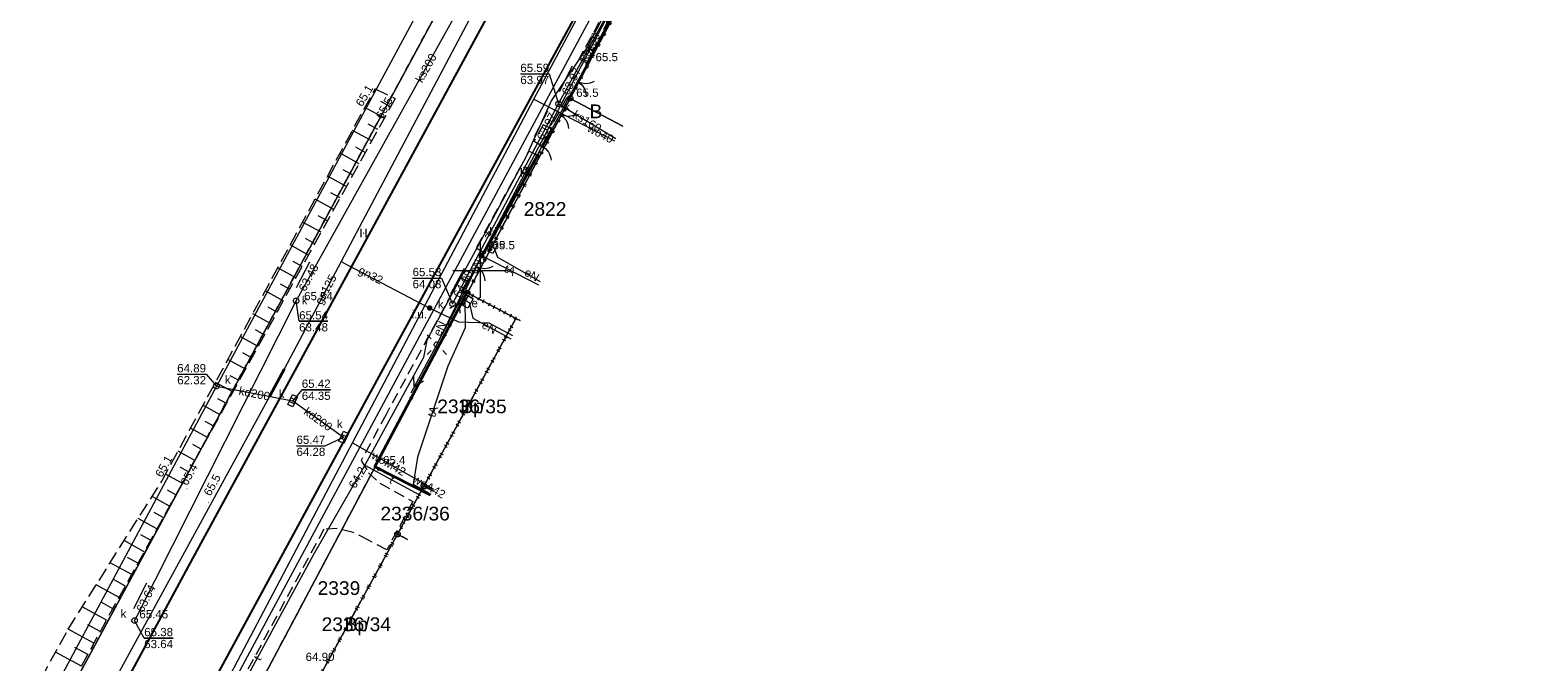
# Model space of a CAD drawing. Extents: x 6420891 to 6421372, y 5789686 to 5790696.
# Tile 10 of 48: x 6421009 to 6421146, y 5789914 to 5789972. Entities that reach past the tile are written whole.
import ezdxf
from ezdxf.enums import TextEntityAlignment as Align

# ---------------------------------------------------------------- set-up
doc = ezdxf.new("R2010")
doc.units = 0
for name, pattern in [('KROPK2', [2, 0, -2]), ('PRZER1-1', [2, 1, -1]), ('PRZER2-1', [3, 2, -1]), ('PRZER2_5-1', [3.5, 2.5, -1]), ('PRZER3-1', [4, 3, -1])]:
    doc.linetypes.add(name, pattern=pattern)
doc.layers.get('0').update_dxf_attribs({"linetype": 'CONTINUOUS', "lineweight": 13})
for name, color, linetype, lineweight in [('GEPPGD', 7, 'CONTINUOUS', 18), ('GESDZI', 7, 'CONTINUOUS', 18), ('GESDZI_O', 7, 'CONTINUOUS', 18), ('GESJAE', 7, 'KROPK2', 50), ('GSLKBR', 7, 'CONTINUOUS', 18), ('GSLKFU', 7, 'CONTINUOUS', 18), ('GSLKOG', 7, 'CONTINUOUS', 35), ('GSLKRW', 7, 'CONTINUOUS', 25), ('GSPWPN', 7, 'CONTINUOUS', 13), ('GSPWPN_O', 7, 'CONTINUOUS', 13), ('GSPWPS', 7, 'CONTINUOUS', 13), ('GSPWPS_O', 7, 'CONTINUOUS', 13), ('GSSKOA', 7, 'PRZER3-1', 18), ('GSSKOD', 7, 'PRZER2-1', 18), ('GSSUTR', 7, 'PRZER2-1', 18), ('GSSZSN', 7, 'PRZER2-1', 18)]:
    doc.layers.add(name, color=color, linetype=linetype, lineweight=lineweight)
for name, color, linetype, lineweight, true_color in [('GESKKL', 7, 'PRZER3-1', 18, 0x24bc24), ('GESUZY', 7, 'PRZER1-1', 18, 0x008000), ('GESUZY_O', 7, 'PRZER1-1', 18, 0x008000), ('GULENN', 1, 'CONTINUOUS', 18, 0xff0000), ('GULENN_O', 1, 'CONTINUOUS', 18, 0xff0000), ('GULGNP', 7, 'CONTINUOUS', 18, 0xbfbf00), ('GULGNP_O', 7, 'CONTINUOUS', 18, 0xbfbf00), ('GULGOR', 7, 'CONTINUOUS', 35, 0xbfbf00), ('GULKDP', 7, 'CONTINUOUS', 18, 0x803300), ('GULKDP_O', 7, 'CONTINUOUS', 18, 0x803300), ('GULKSP', 7, 'CONTINUOUS', 18, 0x803300), ('GULKSP_O', 7, 'CONTINUOUS', 18, 0x803300), ('GULTPR', 7, 'CONTINUOUS', 18, 0xff9100), ('GULTPR_O', 7, 'CONTINUOUS', 18, 0xff9100), ('GULWOP', 5, 'CONTINUOUS', 18, 0x0000ff), ('GULWOP_O', 5, 'CONTINUOUS', 18, 0x0000ff), ('GUPESE', 1, 'CONTINUOUS', 18, 0xff0000), ('GUPESE_O', 1, 'CONTINUOUS', 18, 0xff0000), ('GUPESH', 1, 'CONTINUOUS', 5, 0xff0000), ('GUPGUI', 7, 'CONTINUOUS', 5, 0x0a0909), ('GUPGUI_O', 7, 'CONTINUOUS', 5, 0x0a0909), ('GUPISL', 7, 'CONTINUOUS', 18, 0x0a0909), ('GUPKKS', 7, 'CONTINUOUS', 18, 0x803300), ('GUPKKS_O', 7, 'CONTINUOUS', 18, 0x0a0909), ('GUPKSD', 7, 'CONTINUOUS', 18, 0x803300), ('GUPKSD_O', 7, 'CONTINUOUS', 18, 0x803300), ('GUPKSH', 7, 'CONTINUOUS', 5, 0x803300), ('GUPKSH_O', 7, 'CONTINUOUS', 5, 0x803300), ('GUPTSH', 7, 'CONTINUOUS', 5, 0xff9100), ('GUPTSH_O', 7, 'CONTINUOUS', 5, 0xff9100), ('GUPTZK', 7, 'CONTINUOUS', 5, 0x0a0909)]:
    doc.layers.add(name, color=color, linetype=linetype, lineweight=lineweight, true_color=true_color)
doc.styles.add('GEO-INFO', font='Arial')

# ---------------------------------------------------------------- blocks, each defined once
blk = doc.blocks.new('SUPE04_1')
at = {"color": 0}
for points in [[(0, 0), (10, 0)], [(6.982163, 1), (8.714214, 0), (6.982163, -1)]]:
    blk.add_lwpolyline(points, dxfattribs=at)
blk = doc.blocks.new('KOLO')
blk.add_hatch(color=0).paths.add_polyline_path([(-0.5, 0), (-0.482963, -0.12941), (-0.433013, -0.25), (-0.353553, -0.353553), (-0.25, -0.433013), (-0.12941, -0.482963), (0, -0.5), (0.12941, -0.482963), (0.25, -0.433013), (0.353553, -0.353553), (0.433013, -0.25), (0.482963, -0.12941), (0.5, 0), (0.482963, 0.12941), (0.433013, 0.25), (0.353553, 0.353553), (0.25, 0.433013), (0.12941, 0.482963), (0, 0.5), (-0.12941, 0.482963), (-0.25, 0.433013), (-0.353553, 0.353553), (-0.433013, 0.25), (-0.482963, 0.12941)])
blk = doc.blocks.new('SZAFA1')
at = {"color": 0}
blk.add_lwpolyline([(-1, -0.5), (-1, 0.5), (1, 0.5), (1, -0.5)], close=True, dxfattribs=at)
blk = doc.blocks.new('SUSM01_01')
at = {"color": 0}
for points in [[(-0.353553, 0.353553), (-0.212132, 0.212132)], [(0.353553, 0.353553), (0.212132, 0.212132)], [(-0.353553, -0.353553), (-0.212132, -0.212132)], [(0.353553, -0.353553), (0.212132, -0.212132)]]:
    blk.add_lwpolyline(points, dxfattribs=at)
blk.add_lwpolyline([(0, 0.1), (0.034202, 0.093969), (0.064279, 0.076604), (0.086603, 0.05), (0.096593, 0.025882), (0.1, 0), (0.096593, -0.025882), (0.086603, -0.05), (0.068017, -0.073305), (0.043388, -0.090097), (0.014904, -0.098883), (-0.014904, -0.098883), (-0.043388, -0.090097), (-0.068017, -0.073305), (-0.086603, -0.05), (-0.097493, -0.022252), (-0.09972, 0.007473), (-0.093087, 0.036534), (-0.078183, 0.062349), (-0.056332, 0.082624), (-0.029476, 0.095557)], close=True, dxfattribs=at)
blk = doc.blocks.new('OKRAG_PELNY')
at = {"color": 0}
blk.add_lwpolyline([(0, 0.5), (0.12941, 0.482963), (0.25, 0.433013), (0.353553, 0.353553), (0.433013, 0.25), (0.482963, 0.12941), (0.5, 0), (0.482963, -0.12941), (0.433013, -0.25), (0.353553, -0.353553), (0.25, -0.433013), (0.12941, -0.482963), (0, -0.5), (-0.12941, -0.482963), (-0.25, -0.433013), (-0.353553, -0.353553), (-0.433013, -0.25), (-0.482963, -0.12941), (-0.5, 0), (-0.482963, 0.12941), (-0.433013, 0.25), (-0.353553, 0.353553), (-0.25, 0.433013), (-0.12941, 0.482963)], close=True, dxfattribs=at)
blk = doc.blocks.new('KWADRAT_PELNY')
blk.add_hatch(color=0).paths.add_polyline_path([(0.5, 0.5), (-0.5, 0.5), (-0.5, -0.5), (0.5, -0.5)])
blk = doc.blocks.new('SUUS05')
at = {"color": 0}
blk.add_lwpolyline([(0.5, -0.25), (-0.5, -0.25), (-0.5, 0.25), (0.5, 0.25)], close=True, dxfattribs=at)
for points in [[(-0.175, -0.25), (-0.175, 0.25)], [(0.175, -0.25), (0.175, 0.25)]]:
    blk.add_lwpolyline(points, dxfattribs=at)
blk = doc.blocks.new('SPTRW')
at = {"color": 0}
for points in [[(-0.51332, 0.7233), (-0.51332, -0.7767)], [(0.48668, -0.7767), (0.48668, 0.7233)]]:
    blk.add_lwpolyline(points, dxfattribs=at)
blk = doc.blocks.new('KTOK04')
at = {"color": 0}
blk.add_lwpolyline([(0, 0), (-0.01711, -0.261052), (-0.068148, -0.517638), (-0.152241, -0.765367), (-0.267949, -1), (-0.413293, -1.217523), (-0.585786, -1.414214), (-0.782477, -1.586707), (-1, -1.732051)], dxfattribs=at)
blk = doc.blocks.new('SLBRA')
at = {"color": 0}
for points in [[(1.732051, 1), (1.414214, 0.585786), (1, 0.267949), (0.517638, 0.068148), (0, 0)], [(0, 0), (0.517638, -0.068148), (1, -0.267949), (1.414214, -0.585786), (1.732051, -1)]]:
    blk.add_lwpolyline(points, dxfattribs=at)
blk = doc.blocks.new('EPPGS')
at = {"color": 0}
blk.add_lwpolyline([(0, 0.5), (0.154508, 0.475528), (0.293893, 0.404508), (0.404508, 0.293893), (0.475528, 0.154508), (0.5, 0), (0.475528, -0.154508), (0.404508, -0.293893), (0.293893, -0.404508), (0.154508, -0.475528), (0, -0.5), (-0.154508, -0.475528), (-0.293893, -0.404508), (-0.404508, -0.293893), (-0.475528, -0.154508), (-0.5, 0), (-0.475528, 0.154508), (-0.404508, 0.293893), (-0.293893, 0.404508), (-0.154508, 0.475528)], close=True, dxfattribs=at)
blk = doc.blocks.new('EPPGN')
blk.add_hatch(color=0).paths.add_polyline_path([(0, -0.09), (0.027812, -0.085595), (0.052901, -0.072812), (0.072812, -0.052901), (0.085595, -0.027812), (0.09, 0), (0.085595, 0.027812), (0.072812, 0.052901), (0.052901, 0.072812), (0.027812, 0.085595), (0, 0.09), (-0.027812, 0.085595), (-0.052901, 0.072812), (-0.072812, 0.052901), (-0.085595, 0.027812), (-0.09, 0), (-0.085595, -0.027812), (-0.072812, -0.052901), (-0.052901, -0.072812), (-0.027812, -0.085595)])

msp = doc.modelspace()

# ---------------------------------------------------------------- linework, layer by layer
at = {"linetype": 'Continuous', "lineweight": 13, "elevation": 100, "flags": 128}
for points in [[(6421050, 5789947.5), (6421050, 5789952.5)], [(6421047.5, 5789950), (6421052.5, 5789950)]]:
    msp.add_lwpolyline(points, dxfattribs=at)
at = {"layer": 'GESDZI', "linetype": 'Continuous', "lineweight": 18, "elevation": 10.3}
for points in [[(6421135.1, 5790137.51), (6421053.4, 5789987.08), (6420961.43, 5789816.96), (6420958.74, 5789821.5), (6420954.97, 5789827.87)], [(6421058.16, 5789965.65), (6421065.35, 5789979.26), (6421068.88, 5789980.5), (6421072.2, 5789979.19)], [(6421048.81, 5789947.95), (6421058.16, 5789965.65), (6421062.95, 5789963.11)], [(6421062.95, 5789963.11), (6421058.16, 5789965.65)], [(6421053.61, 5789945.43), (6421053.23, 5789945.63), (6421048.81, 5789947.95)], [(6421044.86, 5789930.37), (6421053.23, 5789945.63), (6421053.61, 5789945.43)], [(6421042.46, 5789926), (6421043.35, 5789927.62), (6421044.86, 5789930.37), (6421045.66, 5789929.96)], [(6421045.66, 5789929.96), (6421044.86, 5789930.37)], [(6421034.05, 5789910.66), (6421042.46, 5789926), (6421043.38, 5789925.53)], [(6421043.38, 5789925.53), (6421042.46, 5789926)]]:
    msp.add_lwpolyline(points, dxfattribs=at)
for points in [[(6421069.45, 5789986.72), (6421065.35, 5789979.26), (6421058.16, 5789965.65), (6421048.81, 5789947.95), (6421021.02, 5789895.56), (6420945.15, 5789755.75), (6420931.73, 5789762.86), (6420936.45, 5789771.59), (6420961.43, 5789816.96), (6421053.4, 5789987.08)], [(6421053.23, 5789945.63), (6421044.86, 5789930.37), (6421043.35, 5789927.62), (6421042.46, 5789926), (6421034.05, 5789910.66), (6421024.5, 5789893.26), (6421021.02, 5789895.56), (6421048.81, 5789947.95)]]:
    msp.add_lwpolyline(points, close=True, dxfattribs=at)
at = {"layer": 'GESJAE', "linetype": 'KROPK2', "lineweight": 50, "ltscale": 0.5, "elevation": 10.3}
for points in [[(6421121.73, 5790083.31), (6421117.02, 5790074.68), (6421086.48, 5790018.11), (6421077.54, 5790001.65), (6421070.65, 5789988.92), (6421069.45, 5789986.72), (6421065.35, 5789979.26), (6421058.16, 5789965.65), (6421048.81, 5789947.95), (6421053.23, 5789945.63), (6421044.86, 5789930.37), (6421043.35, 5789927.62), (6421042.46, 5789926), (6421034.05, 5789910.66), (6421024.5, 5789893.26), (6421008.05, 5789863.27), (6420991.21, 5789832.61), (6420986.9, 5789824.72), (6420974.45, 5789801.88), (6420970.14, 5789793.97), (6420953.18, 5789762.86)], [(6420914.62, 5789700.39), (6420918.57, 5789707.61), (6420922.09, 5789705.72), (6420934.06, 5789727.68), (6420940.76, 5789739.97), (6420948.42, 5789754.02), (6420953.18, 5789762.86), (6420970.14, 5789793.97), (6420974.45, 5789801.88), (6420986.9, 5789824.72), (6420991.21, 5789832.61), (6421008.05, 5789863.27), (6421024.5, 5789893.26), (6421034.05, 5789910.66), (6421042.46, 5789926), (6421043.35, 5789927.62), (6421044.86, 5789930.37), (6421053.23, 5789945.63), (6421048.81, 5789947.95), (6421058.16, 5789965.65), (6421065.35, 5789979.26), (6421068.88, 5789980.5), (6421072.2, 5789979.19)]]:
    msp.add_lwpolyline(points, dxfattribs=at)
at = {"layer": 'GESKKL', "linetype": 'PRZER3-1', "lineweight": 18, "ltscale": 0.5, "elevation": 10.16}
msp.add_lwpolyline([(6421135.1, 5790137.51), (6421053.4, 5789987.08), (6420961.43, 5789816.96), (6420958.74, 5789821.5), (6420954.97, 5789827.87)], dxfattribs=at)
at = {"layer": 'GESUZY', "linetype": 'PRZER1-1', "lineweight": 18, "ltscale": 0.5, "elevation": 10.18}
for points in [[(6421135.1, 5790137.51), (6421053.4, 5789987.08), (6420961.43, 5789816.96), (6420958.74, 5789821.5), (6420954.97, 5789827.87)], [(6421053.61, 5789945.43), (6421053.23, 5789945.63), (6421048.81, 5789947.95), (6421058.16, 5789965.65), (6421065.35, 5789979.26), (6421068.88, 5789980.5), (6421072.2, 5789979.19)], [(6421044.86, 5789930.37), (6421053.23, 5789945.63), (6421053.61, 5789945.43)], [(6421043.38, 5789925.53), (6421042.46, 5789926), (6421043.35, 5789927.62), (6421044.86, 5789930.37), (6421045.66, 5789929.96)], [(6421045.66, 5789929.96), (6421044.86, 5789930.37)], [(6421034.05, 5789910.66), (6421042.46, 5789926), (6421043.38, 5789925.53)]]:
    msp.add_lwpolyline(points, dxfattribs=at)
for points in [[(6421069.45, 5789986.72), (6421065.35, 5789979.26), (6421058.16, 5789965.65), (6421048.81, 5789947.95), (6421021.02, 5789895.56), (6420945.15, 5789755.75), (6420931.73, 5789762.86), (6420936.45, 5789771.59), (6420961.43, 5789816.96), (6421053.4, 5789987.08)], [(6420948.42, 5789754.02), (6420945.15, 5789755.75), (6421021.02, 5789895.56), (6421048.81, 5789947.95), (6421053.23, 5789945.63), (6421044.86, 5789930.37), (6421043.35, 5789927.62), (6421042.46, 5789926), (6421034.05, 5789910.66), (6421024.5, 5789893.26), (6421008.05, 5789863.27), (6420991.21, 5789832.61), (6420986.9, 5789824.72), (6420974.45, 5789801.88), (6420970.14, 5789793.97), (6420953.18, 5789762.86)]]:
    msp.add_lwpolyline(points, close=True, dxfattribs=at)
at = {"layer": 'GSLKBR', "linetype": 'Continuous', "lineweight": 18, "elevation": 10.18}
for points in [[(6421057.96, 5789965.54), (6421059.72, 5789968.78)], [(6421056.49, 5789962.83), (6421057.96, 5789965.54)], [(6421048.88, 5789949.02), (6421050.35, 5789951.67)]]:
    msp.add_lwpolyline(points, dxfattribs=at)
at = {"layer": 'GSLKFU', "linetype": 'Continuous', "lineweight": 18, "elevation": 10.18}
msp.add_lwpolyline([(6421055.18, 5789960.45), (6421055.63, 5789961.29)], dxfattribs=at)
at = {"layer": 'GSLKOG', "linetype": 'Continuous', "lineweight": 35, "elevation": 10.18}
for points in [[(6421059.72, 5789968.78), (6421064.32, 5789977.5)], [(6421055.63, 5789961.29), (6421056.49, 5789962.83)], [(6421050.35, 5789951.67), (6421050.48, 5789951.86), (6421055.18, 5789960.45)], [(6421045.45, 5789929.56), (6421040.39, 5789932.12), (6421048.72, 5789947.86), (6421048.32, 5789948.08), (6421048.88, 5789949.02)]]:
    msp.add_lwpolyline(points, dxfattribs=at)
at = {"layer": 'GSLKRW', "linetype": 'Continuous', "lineweight": 25, "elevation": 10.18}
for points in [[(6421195.82, 5790239.68), (6421179.4, 5790209.44), (6421161.89, 5790177.28), (6421135.48, 5790128.74), (6421117.94, 5790096.62), (6421100.38, 5790064.4), (6421082.56, 5790031.74), (6421065.53, 5790000.47), (6421053.05, 5789977.59), (6421041.12, 5789955.61), (6421023.81, 5789923.78), (6421007.52, 5789893.64), (6420990.23, 5789861.75), (6420974.45, 5789832.6), (6420956.81, 5789800.07), (6420945.16, 5789778.57), (6420944.15, 5789776.96), (6420943.3, 5789775.21), (6420933.6, 5789757.81)], [(6420989.47, 5789831.74), (6420987.75, 5789832.78), (6420986.65, 5789833.95), (6420985.91, 5789835.16), (6420985.62, 5789836.02), (6420985.51, 5789836.85), (6420985.59, 5789837.78), (6420986.21, 5789839.58), (6420987.76, 5789842.39), (6421004.51, 5789873.36), (6421020.08, 5789902.08), (6421024.66, 5789910.59), (6421039.68, 5789938.28), (6421057.09, 5789970.3), (6421061.79, 5789978.9), (6421062.13, 5789979.42), (6421068.98, 5789992.02), (6421085.27, 5790022.04), (6421098.58, 5790046.41), (6421112.23, 5790071.51), (6421113.36, 5790072.89), (6421114.96, 5790073.95), (6421116.54, 5790074.7)]]:
    msp.add_lwpolyline(points, dxfattribs=at)
at = {"layer": 'GSSKOA', "linetype": 'PRZER3-1', "lineweight": 18, "ltscale": 0.5, "elevation": 10.18}
for points in [[(6421117.94, 5790096.62), (6421100.38, 5790064.4), (6421082.56, 5790031.74), (6421065.53, 5790000.47), (6421053.05, 5789977.59), (6421041.12, 5789955.61), (6421023.81, 5789923.78), (6421007.52, 5789893.64), (6420990.23, 5789861.75), (6420974.45, 5789832.6), (6420956.81, 5789800.07), (6420945.16, 5789778.57), (6420944.15, 5789776.96), (6420943.3, 5789775.21)], [(6420948.39, 5789769.5), (6420949.54, 5789771.89), (6420956.63, 5789784.97), (6420972.83, 5789814.93), (6420977.66, 5789823.83), (6420987.76, 5789842.39), (6421004.51, 5789873.36), (6421020.08, 5789902.08), (6421024.66, 5789910.59), (6421039.68, 5789938.28), (6421057.09, 5789970.3), (6421061.79, 5789978.9), (6421062.13, 5789979.42), (6421068.98, 5789992.02), (6421085.27, 5790022.04), (6421098.58, 5790046.41), (6421112.23, 5790071.51), (6421113.36, 5790072.89), (6421114.96, 5790073.95), (6421116.54, 5790074.7)]]:
    msp.add_lwpolyline(points, dxfattribs=at)
at = {"layer": 'GSSKOD', "linetype": 'PRZER2-1', "lineweight": 18, "ltscale": 0.5, "elevation": 10.18}
for points in [[(6421024.66, 5789910.59), (6421039.68, 5789938.28), (6421057.09, 5789970.3), (6421061.79, 5789978.9)], [(6421063.66, 5789977.83), (6421058.98, 5789969.26), (6421059.77, 5789968.81), (6421058, 5789965.56), (6421057.82, 5789965.66), (6421056.33, 5789962.93), (6421055.7, 5789963.25), (6421054.89, 5789961.75), (6421055.63, 5789961.34), (6421055.15, 5789960.47), (6421054.41, 5789960.86), (6421049.62, 5789952.04), (6421050.32, 5789951.63), (6421048.86, 5789948.96), (6421048.18, 5789949.35), (6421041.42, 5789936.9), (6421039.16, 5789932.71), (6421039.82, 5789931.58), (6421040.84, 5789930.65), (6421043.85, 5789928.98), (6421041.48, 5789924.57), (6421039.83, 5789925.47), (6421038.42, 5789926.17), (6421036.96, 5789926.51), (6421035.77, 5789926.47), (6421026.54, 5789909.47)]]:
    msp.add_lwpolyline(points, dxfattribs=at)
at = {"layer": 'GSSUTR', "linetype": 'PRZER2-1', "lineweight": 18, "ltscale": 0.5, "elevation": 10.06}
for points in [[(6421053.96, 5789958.95), (6421053.95, 5789958.93), (6421053.97, 5789958.93)], [(6421039.37, 5789953.42), (6421039.36, 5789953.4), (6421039.38, 5789953.4)], [(6421051.16, 5789953.59), (6421051.15, 5789953.57), (6421051.17, 5789953.57)]]:
    msp.add_lwpolyline(points, close=True, dxfattribs=at)
at = {"layer": 'GSSZSN', "linetype": 'PRZER2_5-1', "lineweight": 18, "ltscale": 0.5, "elevation": 10.14}
for points in [[(6420987.99, 5789866.27), (6420985.77, 5789868.35), (6421012.5, 5789917.37), (6421021.01, 5789930.82), (6421040.42, 5789966.53), (6421042.24, 5789965.63)], [(6421042.24, 5789965.63), (6421015.12, 5789916.62), (6420987.99, 5789866.27)]]:
    msp.add_lwpolyline(points, dxfattribs=at)
at = {"layer": 'GSSZSN', "linetype": 'Continuous', "lineweight": 18, "elevation": 10.14, "flags": 128}
for points in [[(6421041.83, 5789964.89), (6421040.95, 5789965.38)], [(6421041.26, 5789963.85), (6421039.49, 5789964.83)], [(6421040.11, 5789961.78), (6421038.36, 5789962.74)], [(6421040.68, 5789962.81), (6421039.8, 5789963.3)], [(6421039.53, 5789960.74), (6421038.66, 5789961.22)], [(6421038.96, 5789959.7), (6421037.23, 5789960.66)], [(6421037.81, 5789957.62), (6421036.09, 5789958.57)], [(6421038.38, 5789958.66), (6421037.52, 5789959.14)], [(6421037.24, 5789956.59), (6421036.38, 5789957.06)], [(6421036.66, 5789955.55), (6421034.96, 5789956.49)], [(6421035.51, 5789953.47), (6421033.83, 5789954.4)], [(6421036.09, 5789954.51), (6421035.24, 5789954.98)], [(6421034.94, 5789952.43), (6421034.1, 5789952.9)], [(6421034.36, 5789951.4), (6421032.7, 5789952.32)], [(6421033.21, 5789949.32), (6421031.56, 5789950.23)], [(6421033.79, 5789950.36), (6421032.96, 5789950.82)], [(6421032.64, 5789948.28), (6421031.82, 5789948.74)], [(6421032.07, 5789947.24), (6421030.43, 5789948.15)], [(6421030.92, 5789945.17), (6421029.3, 5789946.06)], [(6421031.49, 5789946.21), (6421030.68, 5789946.66)], [(6421030.34, 5789944.13), (6421029.54, 5789944.58)], [(6421029.77, 5789943.09), (6421028.16, 5789943.98)], [(6421028.62, 5789941.02), (6421027.03, 5789941.9)], [(6421029.19, 5789942.05), (6421028.4, 5789942.5)], [(6421028.05, 5789939.98), (6421027.25, 5789940.42)], [(6421027.47, 5789938.94), (6421025.9, 5789939.81)], [(6421026.32, 5789936.86), (6421024.76, 5789937.73)], [(6421026.9, 5789937.9), (6421026.11, 5789938.33)], [(6421025.75, 5789935.83), (6421024.97, 5789936.25)], [(6421025.17, 5789934.79), (6421023.63, 5789935.64)], [(6421024.02, 5789932.71), (6421022.5, 5789933.56)], [(6421024.6, 5789933.75), (6421023.83, 5789934.17)], [(6421022.88, 5789930.64), (6421021.36, 5789931.47)], [(6421023.45, 5789931.67), (6421022.69, 5789932.09)], [(6421021.73, 5789928.56), (6421020.14, 5789929.44)], [(6421022.3, 5789929.6), (6421021.54, 5789930.02)], [(6421020.58, 5789926.48), (6421018.87, 5789927.43)], [(6421021.15, 5789927.52), (6421020.33, 5789927.98)], [(6421019.43, 5789924.41), (6421017.59, 5789925.42)], [(6421020, 5789925.45), (6421019.12, 5789925.94)], [(6421018.85, 5789923.37), (6421017.91, 5789923.89)], [(6421018.28, 5789922.33), (6421016.32, 5789923.41)], [(6421017.13, 5789920.26), (6421015.05, 5789921.41)], [(6421017.71, 5789921.29), (6421016.7, 5789921.85)], [(6421016.56, 5789919.22), (6421015.49, 5789919.81)], [(6421015.98, 5789918.18), (6421013.78, 5789919.4)], [(6421014.84, 5789916.1), (6421012.5, 5789917.36)], [(6421015.41, 5789917.14), (6421014.28, 5789917.77)], [(6421014.28, 5789915.06), (6421013.1, 5789915.69)], [(6421013.71, 5789914.01), (6421011.36, 5789915.28)]]:
    msp.add_lwpolyline(points, dxfattribs=at)
at = {"layer": 'GULENN', "linetype": 'Continuous', "lineweight": 18, "elevation": 10.18}
for points in [[(6421048.13, 5789947.52), (6421050.63, 5789952.36), (6421051.03, 5789952.15), (6421051.14, 5789952.09)], [(6421051.14, 5789952.09), (6421051.25, 5789952.03), (6421051.54, 5789951.2), (6421055.44, 5789949)], [(6421048.13, 5789947.52), (6421046.04, 5789943.25)], [(6421048.88, 5789947.12), (6421048.78, 5789947.18), (6421048.13, 5789947.52)], [(6421048.88, 5789947.12), (6421048.97, 5789947.07), (6421049.3, 5789945.66), (6421052.34, 5789944.01), (6421052.77, 5789943.79)]]:
    msp.add_lwpolyline(points, dxfattribs=at)
at = {"layer": 'GULGNP', "linetype": 'Continuous', "lineweight": 18, "elevation": 10.18}
for points in [[(6421053.82, 5789982.02), (6421052.66, 5789979.81), (6421051.72, 5789978.04), (6421037.32, 5789950.81), (6421032.14, 5789941.01), (6421031.51, 5789939.84), (6421030.8, 5789938.52), (6421007.25, 5789895.37), (6420980.98, 5789847.29), (6420979.27, 5789845.07), (6420975.7, 5789841.56), (6420973.8, 5789839.28)], [(6421037.32, 5789950.81), (6421037.87, 5789950.52), (6421045.39, 5789946.58), (6421048, 5789945.33), (6421050.76, 5789945.23), (6421052.92, 5789944.09)]]:
    msp.add_lwpolyline(points, dxfattribs=at)
at = {"layer": 'GULGOR', "linetype": 'Continuous', "lineweight": 35, "elevation": 10.18}
msp.add_lwpolyline([(6421032.14, 5789941.01), (6421031.51, 5789939.84), (6421030.8, 5789938.52)], dxfattribs=at)
at = {"layer": 'GULKDP', "linetype": 'Continuous', "lineweight": 18, "elevation": 10.18}
for points in [[(6421098.08, 5790072.17), (6421073.66, 5790026.93), (6421059.64, 5790001.56), (6421050.23, 5789984.54), (6421025.98, 5789939.48), (6421001.88, 5789894.5), (6421004.41, 5789887.43), (6420980.85, 5789844.07), (6420956.77, 5789799.32), (6420933.72, 5789756.78)], [(6421025.98, 5789939.48), (6421032.93, 5789938.14)], [(6421032.93, 5789938.14), (6421037.56, 5789934.82)]]:
    msp.add_lwpolyline(points, dxfattribs=at)
at = {"layer": 'GULKSP', "linetype": 'Continuous', "lineweight": 18, "elevation": 10.18}
for points in [[(6421018.55, 5789918.15), (6421018.78, 5789918.59), (6421033.24, 5789947.24), (6421033.48, 5789947.67), (6421056.59, 5789989.16), (6421056.83, 5789989.6)], [(6421047.46, 5789946.97), (6421047.69, 5789947.41), (6421056.87, 5789964.71), (6421057.11, 5789965.16), (6421057.35, 5789965.6), (6421068.32, 5789985.7), (6421068.56, 5789986.14)], [(6421057.11, 5789965.16), (6421062.31, 5789961.99)]]:
    msp.add_lwpolyline(points, dxfattribs=at)
at = {"layer": 'GULTPR', "linetype": 'Continuous', "lineweight": 18, "elevation": 10.18}
for points in [[(6421069.93, 5789988.89), (6421063.5, 5789977.62), (6421059.75, 5789970.34), (6421056.43, 5789965.42), (6421054.14, 5789960.29), (6421050.49, 5789953.54), (6421045.12, 5789943.66), (6421044.83, 5789942.09), (6421039.5, 5789932.29), (6421034.8, 5789924.1), (6421024.61, 5789905.36)], [(6421063.68, 5789979.76), (6421063.45, 5789979.32), (6421063.3, 5789978.92), (6421062.6, 5789977.92), (6421062.08, 5789976.84), (6421016.61, 5789892.16), (6421016.28, 5789891.77), (6421016.04, 5789891.33), (6421015.72, 5789891.05), (6421015.27, 5789890.02), (6421014.69, 5789889.05), (6420988.21, 5789840.58), (6420987.97, 5789840.14), (6420987.74, 5789839.7), (6420972.77, 5789812.01)], [(6421063.08, 5789977.66), (6421063.75, 5789977.31), (6421050.1, 5789951.35)], [(6421059.75, 5789970.34), (6421060.22, 5789970.03)], [(6421050.49, 5789953.54), (6421050.87, 5789953.15)], [(6421050.1, 5789951.35), (6421048.59, 5789948.07), (6421048.35, 5789947.62), (6421048.57, 5789947.51), (6421048.6, 5789944.78), (6421047.04, 5789941.3), (6421044.29, 5789933.02), (6421043.89, 5789930.57), (6421045.5, 5789929.66)], [(6421050.1, 5789951.35), (6421055.29, 5789948.7)], [(6421039.5, 5789932.29), (6421044.4, 5789929.62)]]:
    msp.add_lwpolyline(points, dxfattribs=at)
at = {"layer": 'GULWOP', "linetype": 'Continuous', "lineweight": 18, "elevation": 10.18}
for points in [[(6420981.71, 5789829.55), (6420997.42, 5789858.11), (6421021.98, 5789903.8), (6421024.25, 5789907.86), (6421027.61, 5789913.89), (6421038.37, 5789934.32), (6421054.85, 5789965.59), (6421064.08, 5789982.84)], [(6421054.85, 5789965.59), (6421062.2, 5789961.79)], [(6421038.37, 5789934.32), (6421044.96, 5789930.55)], [(6421044.96, 5789930.55), (6421045.73, 5789930.1)]]:
    msp.add_lwpolyline(points, dxfattribs=at)
at = {"layer": 'GUPKSH_O', "linetype": 'Continuous', "lineweight": 9, "elevation": 10.8, "flags": 128}
for points in [[(6421053.63, 5789967.88), (6421056.25, 5789967.88), (6421057.11, 5789965.16)], [(6421053.63, 5789967.88), (6421056.25, 5789967.88)], [(6421057.19, 5789966.29), (6421058.37, 5789968.62)], [(6421054.92, 5789962.19), (6421056.13, 5789964.51)], [(6421033.26, 5789948.45), (6421034.49, 5789950.77)], [(6421047.32, 5789947.88), (6421048.55, 5789950.2)], [(6421043.83, 5789949.3), (6421046.45, 5789949.3), (6421047.46, 5789946.97)], [(6421043.83, 5789949.3), (6421046.45, 5789949.3)], [(6421036.13, 5789945.37), (6421033.51, 5789945.37), (6421033.24, 5789947.24)], [(6421033.51, 5789945.37), (6421036.13, 5789945.37)], [(6421022.42, 5789940.56), (6421025.04, 5789940.56), (6421025.98, 5789939.48)], [(6421022.42, 5789940.56), (6421025.04, 5789940.56)], [(6421036.37, 5789939.15), (6421033.75, 5789939.15), (6421032.93, 5789938.14)], [(6421033.75, 5789939.15), (6421036.37, 5789939.15)], [(6421033.27, 5789934.05), (6421035.89, 5789934.05), (6421037.56, 5789934.82)], [(6421033.27, 5789934.05), (6421035.89, 5789934.05)], [(6421018.49, 5789919.24), (6421019.67, 5789921.58)], [(6421022.04, 5789916.56), (6421019.42, 5789916.56), (6421018.55, 5789918.15)], [(6421019.42, 5789916.56), (6421022.04, 5789916.56)]]:
    msp.add_lwpolyline(points, dxfattribs=at)

# ---------------------------------------------------------------- block references
at = {"layer": 'GEPPGD', "lineweight": 18, "xscale": 0.5, "yscale": 0.5}
for name, p in [('EPPGS', (6421058.16, 5789965.65, 10.32)), ('EPPGS', (6421048.81, 5789947.95, 10.32)), ('EPPGN', (6421053.23, 5789945.63, 10.32)), ('EPPGS', (6421044.86, 5789930.37, 10.32)), ('EPPGN', (6421043.35, 5789927.62, 10.32)), ('EPPGS', (6421042.46, 5789926, 10.32))]:
    msp.add_blockref(name, p, dxfattribs=at)
at = {"layer": 'GSLKBR', "lineweight": 18, "xscale": 0.75, "yscale": 0.75}
for p, rotation in [((6421058.84, 5789967.16, 10.18), 331.4887537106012), ((6421057.22, 5789964.19, 10.18), 331.5230275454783), ((6421049.62, 5789950.34, 10.18), 330.9821239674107)]:
    msp.add_blockref('SLBRA', p, dxfattribs=dict(at, rotation=rotation))
at = {"layer": 'GSLKFU', "lineweight": 18, "xscale": 0.7500000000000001, "yscale": 0.7500000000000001, "rotation": 61.82140987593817}
msp.add_blockref('KTOK04', (6421055.63, 5789961.29, 10.18), dxfattribs=at)
at = {"layer": 'GSLKOG', "lineweight": 35, "xscale": 0.35, "yscale": 0.35}
for p in [(6421059.72, 5789968.78, 10.18), (6421056.49, 5789962.83, 10.18), (6421055.63, 5789961.29, 10.18), (6421056.06, 5789962.06, 10.18), (6421055.18, 5789960.45, 10.18), (6421052.77, 5789956.05, 10.18), (6421050.35, 5789951.67, 10.18), (6421048.88, 5789949.02, 10.18), (6421047.22, 5789945.03, 10.18), (6421043.71, 5789938.4, 10.18), (6421040.75, 5789931.94, 10.18)]:
    msp.add_blockref('KOLO', p, dxfattribs=at)
at = {"layer": 'GSPWPN', "lineweight": 13, "xscale": 0.09, "yscale": 0.09}
for p in [(6421059.72, 5789968.78, 10.2), (6421040.42, 5789966.53, 10.2), (6421042.24, 5789965.63, 10.2), (6421057.96, 5789965.54, 10.2), (6421050.35, 5789951.67, 10.2), (6421040.39, 5789932.12, 10.2), (6421021.01, 5789930.82, 10.2), (6421023.31, 5789930.12, 10.2), (6421025.26, 5789928.87, 10.2)]:
    msp.add_blockref('KOLO', p, dxfattribs=at)
at = {"layer": 'GSPWPS', "lineweight": 13, "xscale": 0.09, "yscale": 0.09}
for p in [(6421033.21, 5789947.04, 10.2), (6421018.23, 5789918.1, 10.2)]:
    msp.add_blockref('KOLO', p, dxfattribs=at)
at = {"layer": 'GSSUTR', "lineweight": 18, "xscale": 0.5, "yscale": 0.5}
for p in [(6421053.96, 5789958.94, 10.06), (6421039.37, 5789953.41, 10.06), (6421051.16, 5789953.58, 10.06)]:
    msp.add_blockref('SPTRW', p, dxfattribs=at)
at = {"layer": 'GULENN', "lineweight": 18}
for p, xscale, yscale, rotation in [((6421063.52, 5789976.33, 10.18), 0.4999999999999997, 0.4999999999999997, 242.1473121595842), ((6421046.04, 5789943.25, 10.18), 0.4999999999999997, 0.4999999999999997, 62.14731215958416), ((6421046.04, 5789943.25, 10.18), 0.5, 0.5, 241.8495206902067)]:
    msp.add_blockref('SUPE04_1', p, dxfattribs=dict(at, xscale=xscale, yscale=yscale, rotation=rotation))
at = {"layer": 'GUPESE', "lineweight": 18, "xscale": 0.5, "yscale": 0.5}
for p, rotation in [((6421051.14, 5789952.09, 10.24), 62.59654270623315), ((6421048.88, 5789947.12, 10.24), 59.28821763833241)]:
    msp.add_blockref('SZAFA1', p, dxfattribs=dict(at, rotation=rotation))
at = {"layer": 'GUPESH', "lineweight": 5, "xscale": 0.09, "yscale": 0.09}
msp.add_blockref('KOLO', (6421048.13, 5789947.52, 10.24), dxfattribs=at)
at = {"layer": 'GUPGUI', "lineweight": 5, "xscale": 0.5, "yscale": 0.5}
msp.add_blockref('KOLO', (6421045.39, 5789946.58, 10.24), dxfattribs=at)
at = {"layer": 'GUPISL', "lineweight": 18, "xscale": 2.5, "yscale": 2.5}
msp.add_blockref('SUSM01_01', (6421046.04, 5789943.25, 10.24), dxfattribs=at)
at = {"layer": 'GUPKKS', "lineweight": 18}
for p, rotation in [((6421032.93, 5789938.14, 10.24), 245.1930714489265), ((6421037.56, 5789934.82, 10.24), 245.0289283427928)]:
    msp.add_blockref('SUUS05', p, dxfattribs=dict(at, rotation=rotation))
at = {"layer": 'GUPKSD', "lineweight": 18, "xscale": 0.5, "yscale": 0.5}
for p in [(6421057.11, 5789965.16, 10.24), (6421033.24, 5789947.24, 10.24), (6421047.46, 5789946.97, 10.24), (6421025.98, 5789939.48, 10.24), (6421018.55, 5789918.15, 10.24)]:
    msp.add_blockref('OKRAG_PELNY', p, dxfattribs=at)
at = {"layer": 'GUPKSH', "lineweight": 5, "xscale": 0.09, "yscale": 0.09}
for p in [(6421057.11, 5789965.16, 10.24), (6421057.35, 5789965.6, 10.24), (6421056.87, 5789964.71, 10.24), (6421033.24, 5789947.24, 10.24), (6421033.48, 5789947.67, 10.24), (6421047.69, 5789947.41, 10.24), (6421047.46, 5789946.97, 10.24), (6421025.98, 5789939.48, 10.24), (6421032.93, 5789938.14, 10.24), (6421037.56, 5789934.82, 10.24), (6421018.78, 5789918.59, 10.24), (6421018.55, 5789918.15, 10.24)]:
    msp.add_blockref('KOLO', p, dxfattribs=at)
at = {"layer": 'GUPTSH', "lineweight": 5, "xscale": 0.09, "yscale": 0.09}
msp.add_blockref('KOLO', (6421039.5, 5789932.29, 10.24), dxfattribs=at)
at = {"layer": 'GUPTZK', "lineweight": 5, "xscale": 0.5, "yscale": 0.5}
msp.add_blockref('KWADRAT_PELNY', (6421050.1, 5789951.35, 10.24), dxfattribs=at)

# ---------------------------------------------------------------- texts
at = {"layer": 'GESDZI_O', "linetype": 'Continuous', "lineweight": 0, "style": 'GEO-INFO'}
for s, p in [('2822', (6421055.88, 5789955.59, 10.8)), ('2336/35', (6421049.23, 5789937.63, 10.8)), ('2336/36', (6421044.06, 5789927.88, 10.8)), ('2336/34', (6421038.71, 5789917.81, 10.8))]:
    msp.add_text(s, height=1.25, dxfattribs=at).set_placement(p, align=Align.MIDDLE_CENTER)
msp.add_text('2339', height=1.25, dxfattribs=at).set_placement((6421037.13, 5789921.1, 10.8), align=Align.MIDDLE)
at = {"layer": 'GESUZY_O', "linetype": 'Continuous', "lineweight": 0, "style": 'GEO-INFO'}
for s, p in [('B', (6421060.51, 5789964.47, 10.8)), ('Bp', (6421049.23, 5789937.63, 10.8)), ('Bp', (6421038.71, 5789917.81, 10.8))]:
    msp.add_text(s, height=1.25, dxfattribs=at).set_placement(p, align=Align.MIDDLE_CENTER)
at = {"layer": 'GSPWPN_O', "linetype": 'Continuous', "lineweight": 0, "style": 'GEO-INFO'}
for s, p in [('65.5', (6421060.47, 5789969.03, 10.8)), ('65.5', (6421058.71, 5789965.79, 10.8)), ('65.5', (6421051.1, 5789951.92, 10.8)), ('65.4', (6421041.14, 5789932.37, 10.8))]:
    msp.add_text(s, height=0.75, dxfattribs=at).set_placement(p)
for s, rotation, p in [('65.1', 59.6423, (6421040.28, 5789966.59, 10.8)), ('65.5', 61.1112, (6421042.07, 5789965.49, 10.8))]:
    msp.add_text(s, height=0.75, rotation=rotation, dxfattribs=at).set_placement(p, align=Align.RIGHT)
for s, p in [('65.1', (6421021.02, 5789931.11, 10.8)), ('65.4', (6421023.32, 5789930.36, 10.8)), ('65.5', (6421025.43, 5789929.41, 10.8))]:
    msp.add_text(s, height=0.75, rotation=60.7283, dxfattribs=at).set_placement(p)
at = {"layer": 'GSPWPS_O', "linetype": 'Continuous', "lineweight": 0, "style": 'GEO-INFO'}
for s, p in [('65.54', (6421033.96, 5789947.29, 10.8)), ('65.45', (6421018.98, 5789918.35, 10.8))]:
    msp.add_text(s, height=0.75, dxfattribs=at).set_placement(p)
at = {"layer": 'GULENN_O', "linetype": 'Continuous', "lineweight": 0, "style": 'GEO-INFO'}
for rotation, p in [(62.6823, (6421049.59, 5789950.36, 10.8)), (330.5944, (6421054.68, 5789949.6, 10.8)), (63.92, (6421046.3, 5789944.71, 10.8))]:
    msp.add_text('eN', height=0.75, rotation=rotation, dxfattribs=at).set_placement(p, align=Align.MIDDLE)
msp.add_text('eN', height=0.75, rotation=331.5085, dxfattribs=at).set_placement((6421050.82, 5789944.83, 10.8), align=Align.MIDDLE_CENTER)
at = {"layer": 'GULGNP_O', "linetype": 'Continuous', "lineweight": 0, "style": 'GEO-INFO'}
for s, rotation, p in [('gn32', 332.314, (6421039.98, 5789949.48, 10.8)), ('gn125', 61.3473, (6421036.02, 5789948.22, 10.8))]:
    msp.add_text(s, height=0.75, rotation=rotation, dxfattribs=at).set_placement(p, align=Align.MIDDLE)
at = {"layer": 'GULKDP_O', "linetype": 'Continuous', "lineweight": 0, "style": 'GEO-INFO'}
for rotation, p in [(349.0873, (6421029.45, 5789938.81, 10.8)), (324.3723, (6421035.25, 5789936.48, 10.8))]:
    msp.add_text('kd200', height=0.75, rotation=rotation, dxfattribs=at).set_placement(p, align=Align.MIDDLE)
at = {"layer": 'GULKSP_O', "linetype": 'Continuous', "lineweight": 0, "style": 'GEO-INFO'}
for s, rotation, p in [('ks250', 62.4167, (6421059.94, 5789970.34, 10.8)), ('ks200', 60.8847, (6421045.04, 5789968.42, 10.8))]:
    msp.add_text(s, height=0.75, rotation=rotation, dxfattribs=at).set_placement(p, align=Align.MIDDLE)
msp.add_text('ks160', height=0.75, rotation=328.6514, dxfattribs=at).set_placement((6421059.71, 5789963.57, 10.8), align=Align.MIDDLE_CENTER)
at = {"layer": 'GULTPR_O', "linetype": 'Continuous', "lineweight": 0, "style": 'GEO-INFO'}
for s, rotation, p in [('t', 326.5922, (6421059.98, 5789970.19, 10.8)), ('tA', 62.2517, (6421054.17, 5789959.09, 10.8)), ('t', 314.2559, (6421050.68, 5789953.35, 10.8)), ('t', 331.4141, (6421041.95, 5789930.96, 10.8)), ('t', 61.4646, (6421029.71, 5789914.73, 10.8))]:
    msp.add_text(s, height=0.75, rotation=rotation, dxfattribs=at).set_placement(p, align=Align.MIDDLE)
for rotation, p in [(332.9083, (6421052.69, 5789950.02, 10.8)), (71.6303, (6421045.66, 5789937.16, 10.8))]:
    msp.add_text('tA', height=0.75, rotation=rotation, dxfattribs=at).set_placement(p, align=Align.MIDDLE_CENTER)
at = {"layer": 'GULWOP_O', "linetype": 'Continuous', "lineweight": 0, "style": 'GEO-INFO'}
for s, rotation, p in [('wo40', 332.6673, (6421060.93, 5789962.44, 10.8)), ('woM42', 330.1966, (6421041.66, 5789932.43, 10.8))]:
    msp.add_text(s, height=0.75, rotation=rotation, dxfattribs=at).set_placement(p, align=Align.MIDDLE)
msp.add_text('woA42', height=0.75, rotation=330.1966, dxfattribs=at).set_placement((6421045.34, 5789930.33, 10.8), align=Align.MIDDLE_CENTER)
at = {"layer": 'GUPESE_O', "linetype": 'Continuous', "lineweight": 0, "style": 'GEO-INFO'}
for p in [(6421052.28, 5789952.09, 10.8), (6421049.77, 5789946.65, 10.8)]:
    msp.add_text('e', height=0.75, dxfattribs=at).set_placement(p, align=Align.RIGHT)
at = {"layer": 'GUPGUI_O', "linetype": 'Continuous', "lineweight": 0, "style": 'GEO-INFO'}
msp.add_text('i.u.', height=0.75, dxfattribs=at).set_placement((6421045.14, 5789945.65, 10.8), align=Align.RIGHT)
at = {"layer": 'GUPKKS_O', "linetype": 'Continuous', "lineweight": 0, "style": 'GEO-INFO'}
for p in [(6421032.18, 5789938.39, 10.8), (6421037.47, 5789935.67, 10.8)]:
    msp.add_text('k', height=0.75, dxfattribs=at).set_placement(p, align=Align.RIGHT)
at = {"layer": 'GUPKSD_O', "linetype": 'Continuous', "lineweight": 0, "style": 'GEO-INFO'}
for p in [(6421058.17, 5789964.51, 10.8), (6421034.27, 5789946.9, 10.8), (6421046.65, 5789946.54, 10.8), (6421027.28, 5789939.7, 10.8), (6421017.8, 5789918.4, 10.8)]:
    msp.add_text('k', height=0.75, dxfattribs=at).set_placement(p, align=Align.RIGHT)
at = {"layer": 'GUPKSH_O', "linetype": 'Continuous', "lineweight": 0, "style": 'GEO-INFO'}
for s, p in [('65.59', (6421053.63, 5789968.05)), ('63.97', (6421053.63, 5789966.95)), ('65.53', (6421043.83, 5789949.48)), ('64.08', (6421043.83, 5789948.38)), ('65.54', (6421033.51, 5789945.54)), ('63.48', (6421033.51, 5789944.45)), ('64.89', (6421022.42, 5789940.73)), ('62.32', (6421022.42, 5789939.64)), ('65.42', (6421033.75, 5789939.32)), ('64.35', (6421033.75, 5789938.22)), ('65.47', (6421033.27, 5789934.22)), ('64.28', (6421033.27, 5789933.12)), ('65.38', (6421019.42, 5789916.73)), ('63.64', (6421019.42, 5789915.64)), ('64.90', (6421034.1, 5789914.47))]:
    msp.add_text(s, height=0.75, rotation=360, dxfattribs=at).set_placement(p)
for s, rotation, p in [('63.97', 63.0786, (6421057.68, 5789966.04)), ('63.97', 62.6129, (6421055.41, 5789961.93)), ('63.48', 61.9371, (6421033.75, 5789948.19)), ('64.08', 62.0623, (6421047.81, 5789947.62)), ('63.64', 63.2116, (6421018.98, 5789918.99))]:
    msp.add_text(s, height=0.75, rotation=rotation, dxfattribs=at).set_placement(p, align=Align.MIDDLE_LEFT)
at = {"layer": 'GUPTSH_O', "linetype": 'Continuous', "lineweight": 0, "style": 'GEO-INFO'}
msp.add_text('64.2', height=0.75, rotation=60.0486, dxfattribs=at).set_placement((6421038.29, 5789930.29, 10.8), align=Align.MIDDLE_LEFT)

doc.saveas('drawing.dxf')
